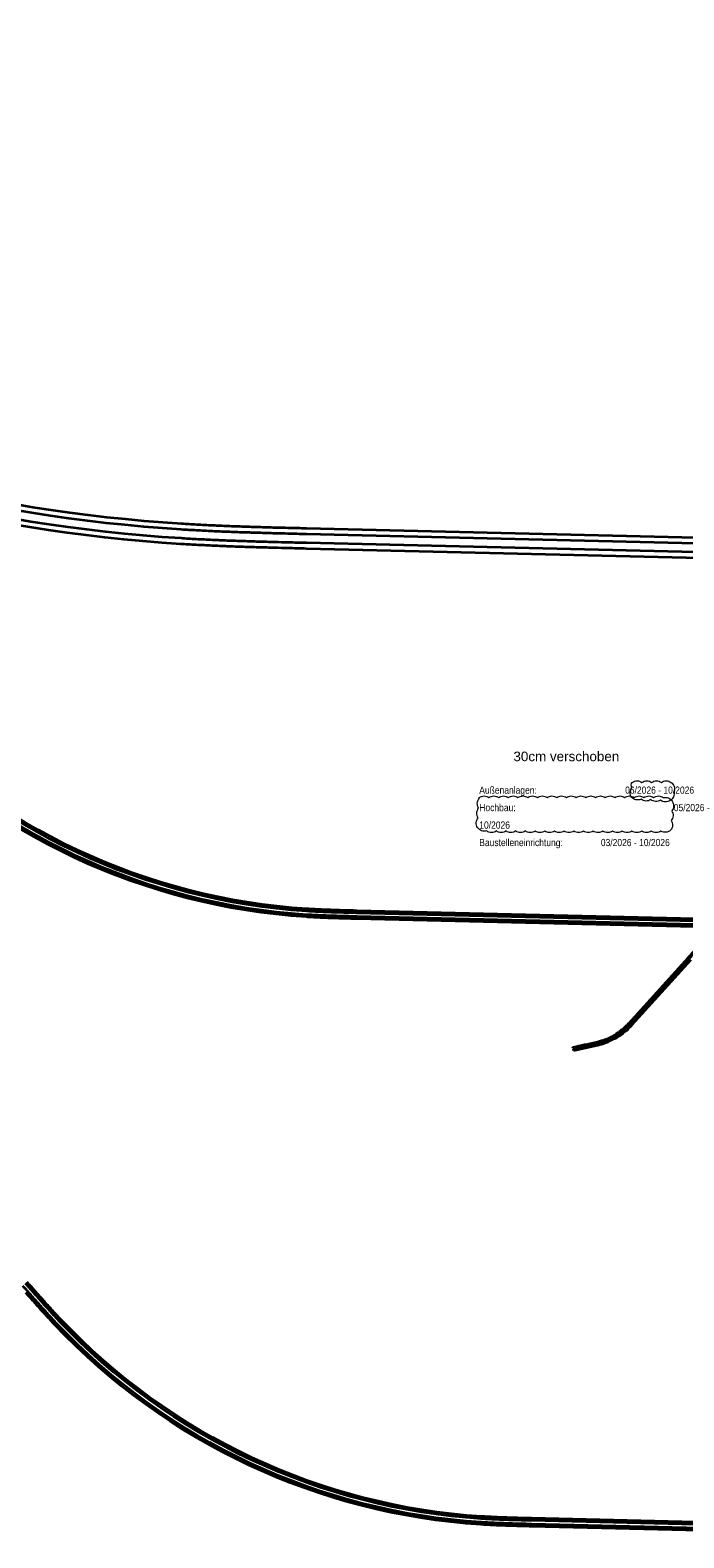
# Model space of a CAD drawing. Header units: metres. Extents: x -5203299 to 2078834, y 245743 to 5817682.
# Tile 10 of 256: x 365843 to 366254, y 5813837 to 5814786. Entities that reach past the tile are written whole.
import ezdxf

# ---------------------------------------------------------------- set-up
doc = ezdxf.new("R2010")
doc.units = ezdxf.units.M
doc.header["$LTSCALE"] = 0.5
for name, color, linetype, lineweight, true_color in [('70 -77 Revision- 2 Wolken', 7, 'Continuous', 18, 0x944cff), ('99.04_Gleisplanung VP 02_23-EB-1236L-A-FAHRKANTE', 150, 'Continuous', 35, 0x007fff), ('99.04_Gleisplanung VP 02_23-EB-1236R-A-FAHRKANTE', 150, 'Continuous', 35, 0x007fff), ('99.04_Gleisplanung VP 02_23-SB-460Y-003-LIN-SCHIENE', 150, 'Continuous', 50, 0x007fff)]:
    doc.layers.add(name, color=color, linetype=linetype, lineweight=lineweight, true_color=true_color)
doc.layers.add('Bemaßung', color=7, linetype='Continuous', lineweight=5)
doc.layers.add('Keine', color=7, linetype='Continuous', lineweight=9)
doc.styles.add('Arial', font='arial.ttf')

# ---------------------------------------------------------------- blocks, each defined once
blk = doc.blocks.new('_23-07-06_Massenplan_TB_Weiterführende Schule (3D)')
at = {"layer": '99.04_Gleisplanung VP 02_23-EB-1236L-A-FAHRKANTE', "flags": 128}
for points in [[(-243.4, 13.85), (-544.46, 21.05, -0.000153), (-549.07, 21.17), (-549.07, 21.17), (-549.07, 21.17, -0.000459), (-552.36, 21.25), (-552.36, 21.25), (-552.36, 21.25, -0.000766), (-556.54, 21.37), (-556.54, 21.37), (-556.54, 21.37), (-556.54, 21.37, -0.001072), (-560.28, 21.49), (-560.28, 21.49), (-560.28, 21.49), (-560.28, 21.49, -0.001378), (-564.36, 21.63), (-564.36, 21.63), (-564.36, 21.63), (-564.36, 21.63), (-564.36, 21.63, -0.001684), (-568.19, 21.8), (-568.19, 21.8), (-568.19, 21.8), (-568.19, 21.8, -0.00199), (-572.24, 22), (-572.24, 22, -0.002297), (-576.1, 22.23), (-576.1, 22.23, -0.18994), (-844.51, 148.11)], [(-243.37, 15.28), (-544.42, 22.49), (-544.42, 22.49, -0.000153), (-549.03, 22.6), (-549.03, 22.6), (-549.03, 22.6), (-549.03, 22.6, -0.000459), (-552.33, 22.68), (-552.33, 22.68), (-552.33, 22.68, -0.000766), (-556.5, 22.8), (-556.5, 22.8), (-556.5, 22.8), (-556.5, 22.8, -0.001072), (-560.23, 22.92), (-560.23, 22.92), (-560.23, 22.92), (-560.23, 22.92), (-560.23, 22.92, -0.001378), (-564.31, 23.07), (-564.31, 23.07, -0.001684), (-568.12, 23.23), (-568.12, 23.23), (-568.12, 23.23, -0.00199), (-572.16, 23.43), (-572.16, 23.43), (-572.16, 23.43), (-572.16, 23.43), (-572.16, 23.43, -0.002297), (-576.01, 23.66), (-576.01, 23.66), (-576.01, 23.66), (-576.01, 23.66), (-576.01, 23.66, -0.18994), (-843.47, 149.09)]]:
    blk.add_lwpolyline(points, format="xyb", dxfattribs=at)
at = {"layer": '99.04_Gleisplanung VP 02_23-EB-1236R-A-FAHRKANTE', "flags": 128}
for points in [[(-243.33, 18.93), (-544.41, 26.14), (-544.41, 26.14, -0.000154), (-549, 26.25), (-549, 26.25, -0.000461), (-552.28, 26.33), (-552.28, 26.33, -0.000769), (-556.43, 26.45), (-556.43, 26.45, -0.001077), (-560.14, 26.57), (-560.14, 26.57), (-560.14, 26.57, -0.001384), (-564.2, 26.72), (-564.2, 26.72), (-564.2, 26.72), (-564.2, 26.72), (-564.2, 26.72, -0.001692), (-568, 26.88), (-568, 26.88, -0.002), (-572.02, 27.08), (-572.02, 27.08), (-572.02, 27.08, -0.002307), (-575.85, 27.3), (-575.85, 27.3), (-575.85, 27.3), (-575.85, 27.3), (-575.85, 27.3, -0.189848), (-840.77, 151.55)], [(-243.36, 17.5), (-544.44, 24.7), (-544.44, 24.7, -0.000154), (-549.03, 24.82), (-549.03, 24.82), (-549.03, 24.82, -0.000461), (-552.31, 24.9), (-552.31, 24.9), (-552.31, 24.9, -0.000769), (-556.47, 25.02, -0.001077), (-560.19, 25.13), (-560.19, 25.13), (-560.19, 25.13), (-560.19, 25.13, -0.001384), (-564.26, 25.28), (-564.26, 25.28), (-564.26, 25.28), (-564.26, 25.28), (-564.26, 25.28, -0.001692), (-568.06, 25.44), (-568.06, 25.44), (-568.06, 25.44), (-568.06, 25.44), (-568.06, 25.44, -0.002), (-572.1, 25.65), (-572.1, 25.65), (-572.1, 25.65), (-572.1, 25.65), (-572.1, 25.65, -0.002307), (-575.94, 25.87), (-575.94, 25.87), (-575.94, 25.87), (-575.94, 25.87, -0.189848), (-841.81, 150.56)]]:
    blk.add_lwpolyline(points, format="xyb", dxfattribs=at)
at = {"layer": '99.04_Gleisplanung VP 02_23-SB-460Y-003-LIN-SCHIENE', "flags": 128}
for points in [[(-408.24, -60.23), (-408.24, -60.23, -0.000996), (-393.7, -57.02), (-393.7, -57.02, 0.090484), (-380.67, -51.57), (-380.21, -51.26), (-379.74, -50.95), (-379.28, -50.63), (-378.83, -50.3), (-378.38, -49.96), (-377.93, -49.62), (-377.93, -49.62, 0.042478), (-372.97, -45), (-372.97, -45), (-335.35, -3.53), (-335.35, -3.53, -0.001462), (-332.9, -0.85), (-332.9, -0.85, -0.049684), (-325.2, 5.94), (-325.2, 5.94, -0.035449), (-319.08, 9.8), (-319.08, 9.8, -0.059316), (-308.07, 14.1)], [(-407.92, -61.66), (-407.92, -61.66), (-407.92, -61.66), (-407.92, -61.66, 0.00097), (-392.98, -58.3), (-392.98, -58.3), (-392.98, -58.3), (-392.98, -58.3, 0.068516), (-382.6, -54.39), (-382.6, -54.39), (-382.1, -54.11), (-381.6, -53.83), (-381.11, -53.54), (-380.62, -53.24), (-380.14, -52.94), (-379.65, -52.62), (-379.18, -52.3), (-378.7, -51.98), (-378.23, -51.65), (-377.77, -51.31), (-377.31, -50.96), (-376.85, -50.6, 0.0315), (-373.08, -47.25, 0.011868), (-371.71, -45.79), (-334.31, -4.56)]]:
    blk.add_lwpolyline(points, format="xyb", dxfattribs=at)
blk = doc.blocks.new('_23-07-06_Massenplan_TB_Weiterführende Schule-2 (3D)')
at = {"layer": '99.04_Gleisplanung VP 02_23-EB-1236L-A-FAHRKANTE', "flags": 128}
for points in [[(-243.4, 13.85), (-544.46, 21.05, -0.000153), (-549.07, 21.17), (-549.07, 21.17), (-549.07, 21.17, -0.000459), (-552.36, 21.25), (-552.36, 21.25), (-552.36, 21.25, -0.000766), (-556.54, 21.37), (-556.54, 21.37), (-556.54, 21.37), (-556.54, 21.37, -0.001072), (-560.28, 21.49), (-560.28, 21.49), (-560.28, 21.49), (-560.28, 21.49, -0.001378), (-564.36, 21.63), (-564.36, 21.63), (-564.36, 21.63), (-564.36, 21.63), (-564.36, 21.63, -0.001684), (-568.19, 21.8), (-568.19, 21.8), (-568.19, 21.8), (-568.19, 21.8, -0.00199), (-572.24, 22), (-572.24, 22, -0.002297), (-576.1, 22.23), (-576.1, 22.23, -0.18994), (-844.51, 148.11), (-844.51, 148.11, -0.002297), (-847.15, 150.93), (-847.15, 150.93), (-847.15, 150.93, -0.00199), (-849.9, 153.92), (-849.9, 153.92), (-849.9, 153.92, -0.001684), (-852.47, 156.75), (-852.47, 156.75), (-852.47, 156.75, -0.001378), (-855.2, 159.8), (-855.2, 159.8, -0.001072), (-857.68, 162.6), (-857.68, 162.6, -0.000766), (-860.44, 165.73)], [(-860.44, 165.73, -0.000459), (-862.61, 168.21)], [(-243.37, 15.28), (-544.42, 22.49), (-544.42, 22.49, -0.000153), (-549.03, 22.6), (-549.03, 22.6), (-549.03, 22.6), (-549.03, 22.6, -0.000459), (-552.33, 22.68), (-552.33, 22.68), (-552.33, 22.68, -0.000766), (-556.5, 22.8), (-556.5, 22.8), (-556.5, 22.8), (-556.5, 22.8, -0.001072), (-560.23, 22.92), (-560.23, 22.92), (-560.23, 22.92), (-560.23, 22.92), (-560.23, 22.92, -0.001378), (-564.31, 23.07), (-564.31, 23.07, -0.001684), (-568.12, 23.23), (-568.12, 23.23), (-568.12, 23.23, -0.00199), (-572.16, 23.43), (-572.16, 23.43), (-572.16, 23.43), (-572.16, 23.43), (-572.16, 23.43, -0.002297), (-576.01, 23.66), (-576.01, 23.66), (-576.01, 23.66), (-576.01, 23.66), (-576.01, 23.66, -0.18994), (-843.47, 149.09), (-843.47, 149.09), (-843.47, 149.09, -0.002297), (-846.1, 151.91), (-846.1, 151.91, -0.00199), (-848.84, 154.88, -0.001684), (-851.4, 157.71, -0.001378), (-854.13, 160.75, -0.001072), (-856.6, 163.55), (-856.6, 163.55, -0.000766), (-859.36, 166.68), (-859.36, 166.68), (-859.36, 166.68, -0.000459), (-861.53, 169.16)], [(-861.53, 169.16, -0.000153), (-864.56, 172.63)]]:
    blk.add_lwpolyline(points, format="xyb", dxfattribs=at)
at = {"layer": '99.04_Gleisplanung VP 02_23-EB-1236R-A-FAHRKANTE', "flags": 128}
for points in [[(-243.33, 18.93), (-544.41, 26.14), (-544.41, 26.14, -0.000154), (-549, 26.25), (-549, 26.25, -0.000461), (-552.28, 26.33), (-552.28, 26.33, -0.000769), (-556.43, 26.45), (-556.43, 26.45, -0.001077), (-560.14, 26.57), (-560.14, 26.57), (-560.14, 26.57, -0.001384), (-564.2, 26.72), (-564.2, 26.72), (-564.2, 26.72), (-564.2, 26.72), (-564.2, 26.72, -0.001692), (-568, 26.88), (-568, 26.88, -0.002), (-572.02, 27.08), (-572.02, 27.08), (-572.02, 27.08, -0.002307), (-575.85, 27.3), (-575.85, 27.3), (-575.85, 27.3), (-575.85, 27.3), (-575.85, 27.3, -0.189848), (-840.77, 151.55), (-840.77, 151.55), (-840.77, 151.55, -0.002307), (-843.39, 154.35), (-843.39, 154.35), (-843.39, 154.35, -0.002), (-846.11, 157.31), (-846.11, 157.31, -0.001692), (-848.67, 160.13), (-848.67, 160.13, -0.001384), (-851.38, 163.15), (-851.38, 163.15, -0.001077), (-853.84, 165.93), (-853.84, 165.93, -0.000769), (-856.59, 169.05), (-856.59, 169.05, -0.000461), (-858.75, 171.52), (-858.75, 171.52), (-858.75, 171.52), (-858.75, 171.52, -0.000154), (-861.77, 174.98)], [(-243.36, 17.5), (-544.44, 24.7), (-544.44, 24.7, -0.000154), (-549.03, 24.82), (-549.03, 24.82), (-549.03, 24.82, -0.000461), (-552.31, 24.9), (-552.31, 24.9), (-552.31, 24.9, -0.000769), (-556.47, 25.02, -0.001077), (-560.19, 25.13), (-560.19, 25.13), (-560.19, 25.13), (-560.19, 25.13, -0.001384), (-564.26, 25.28), (-564.26, 25.28), (-564.26, 25.28), (-564.26, 25.28), (-564.26, 25.28, -0.001692), (-568.06, 25.44), (-568.06, 25.44), (-568.06, 25.44), (-568.06, 25.44), (-568.06, 25.44, -0.002), (-572.1, 25.65), (-572.1, 25.65), (-572.1, 25.65), (-572.1, 25.65), (-572.1, 25.65, -0.002307), (-575.94, 25.87), (-575.94, 25.87), (-575.94, 25.87), (-575.94, 25.87, -0.189848), (-841.81, 150.56), (-841.81, 150.56, -0.002307), (-844.44, 153.37), (-844.44, 153.37, -0.002), (-847.17, 156.34, -0.001692), (-849.73, 159.17, -0.001384), (-852.45, 162.2, -0.001077), (-854.92, 164.98), (-854.92, 164.98, -0.000769), (-857.66, 168.1), (-857.66, 168.1), (-857.66, 168.1), (-857.66, 168.1), (-857.66, 168.1, -0.000461), (-859.83, 170.57), (-859.83, 170.57), (-859.83, 170.57), (-859.83, 170.57, -0.000154), (-862.85, 174.03)]]:
    blk.add_lwpolyline(points, format="xyb", dxfattribs=at)
blk = doc.blocks.new('_23-07-06_Massenplan_TB_Weiterführende Schule-3 (3D)')
at = {"layer": '99.04_Gleisplanung VP 02_23-EB-1236L-A-FAHRKANTE', "flags": 128}
for points in [[(-243.4, 13.85), (-544.46, 21.05, -0.000153), (-549.07, 21.17), (-549.07, 21.17), (-549.07, 21.17, -0.000459), (-552.36, 21.25), (-552.36, 21.25), (-552.36, 21.25, -0.000766), (-556.54, 21.37), (-556.54, 21.37), (-556.54, 21.37), (-556.54, 21.37, -0.001072), (-560.28, 21.49), (-560.28, 21.49), (-560.28, 21.49), (-560.28, 21.49, -0.001378), (-564.36, 21.63), (-564.36, 21.63), (-564.36, 21.63), (-564.36, 21.63), (-564.36, 21.63, -0.001684), (-568.19, 21.8), (-568.19, 21.8), (-568.19, 21.8), (-568.19, 21.8, -0.00199), (-572.24, 22), (-572.24, 22, -0.002297), (-576.1, 22.23), (-576.1, 22.23, -0.18994), (-844.51, 148.11)], [(-243.37, 15.28), (-544.42, 22.49), (-544.42, 22.49, -0.000153), (-549.03, 22.6), (-549.03, 22.6), (-549.03, 22.6), (-549.03, 22.6, -0.000459), (-552.33, 22.68), (-552.33, 22.68), (-552.33, 22.68, -0.000766), (-556.5, 22.8), (-556.5, 22.8), (-556.5, 22.8), (-556.5, 22.8, -0.001072), (-560.23, 22.92), (-560.23, 22.92), (-560.23, 22.92), (-560.23, 22.92), (-560.23, 22.92, -0.001378), (-564.31, 23.07), (-564.31, 23.07, -0.001684), (-568.12, 23.23), (-568.12, 23.23), (-568.12, 23.23, -0.00199), (-572.16, 23.43), (-572.16, 23.43), (-572.16, 23.43), (-572.16, 23.43), (-572.16, 23.43, -0.002297), (-576.01, 23.66), (-576.01, 23.66), (-576.01, 23.66), (-576.01, 23.66), (-576.01, 23.66, -0.18994), (-843.47, 149.09)]]:
    blk.add_lwpolyline(points, format="xyb", dxfattribs=at)
at = {"layer": '99.04_Gleisplanung VP 02_23-EB-1236R-A-FAHRKANTE', "flags": 128}
for points in [[(-243.33, 18.93), (-544.41, 26.14), (-544.41, 26.14, -0.000154), (-549, 26.25), (-549, 26.25, -0.000461), (-552.28, 26.33), (-552.28, 26.33, -0.000769), (-556.43, 26.45), (-556.43, 26.45, -0.001077), (-560.14, 26.57), (-560.14, 26.57), (-560.14, 26.57, -0.001384), (-564.2, 26.72), (-564.2, 26.72), (-564.2, 26.72), (-564.2, 26.72), (-564.2, 26.72, -0.001692), (-568, 26.88), (-568, 26.88, -0.002), (-572.02, 27.08), (-572.02, 27.08), (-572.02, 27.08, -0.002307), (-575.85, 27.3), (-575.85, 27.3), (-575.85, 27.3), (-575.85, 27.3), (-575.85, 27.3, -0.189848), (-840.77, 151.55)], [(-243.36, 17.5), (-544.44, 24.7), (-544.44, 24.7, -0.000154), (-549.03, 24.82), (-549.03, 24.82), (-549.03, 24.82, -0.000461), (-552.31, 24.9), (-552.31, 24.9), (-552.31, 24.9, -0.000769), (-556.47, 25.02, -0.001077), (-560.19, 25.13), (-560.19, 25.13), (-560.19, 25.13), (-560.19, 25.13, -0.001384), (-564.26, 25.28), (-564.26, 25.28), (-564.26, 25.28), (-564.26, 25.28), (-564.26, 25.28, -0.001692), (-568.06, 25.44), (-568.06, 25.44), (-568.06, 25.44), (-568.06, 25.44), (-568.06, 25.44, -0.002), (-572.1, 25.65), (-572.1, 25.65), (-572.1, 25.65), (-572.1, 25.65), (-572.1, 25.65, -0.002307), (-575.94, 25.87), (-575.94, 25.87), (-575.94, 25.87), (-575.94, 25.87, -0.189848), (-841.81, 150.56)]]:
    blk.add_lwpolyline(points, format="xyb", dxfattribs=at)
blk = doc.blocks.new('Änderungswolke')
at = {"layer": '70 -77 Revision- 2 Wolken', "transparency": 33554687, "flags": 128}
blk.add_lwpolyline([(-0.0261, 0.0104, -0.162278), (-0.02, 0.0124, -0.162278), (-0.0139, 0.0104, -0.162278), (-0.0078, 0.0124, -0.162278), (-0.0017, 0.0104, -0.162278), (0.0044, 0.0124, -0.162278), (0.0105, 0.0104, -0.162278), (0.0166, 0.0124, -0.162278), (0.0227, 0.0104, -0.162278), (0.0265, 0.0052, -0.162278), (0.0265, -0.0012, -0.162278), (0.0258, -0.0076, -0.162278), (0.0215, -0.0124, -0.162278), (0.0153, -0.0142, -0.162278), (0.0093, -0.0119, -0.162278), (0.0032, -0.0136, -0.162278), (-0.0028, -0.0113, -0.162278), (-0.009, -0.0131, -0.162278), (-0.015, -0.0108, -0.162278), (-0.0214, -0.0116, -0.162278), (-0.027, -0.0083, -0.162278), (-0.0287, -0.0021, -0.162278), (-0.0264, 0.0038, -0.162278), (-0.0273, 0.0071, -0.162278), (-0.0261, 0.0104)], format="xyb", close=True, dxfattribs=at)
blk = doc.blocks.new('Änderungswolke-1')
at = {"layer": '70 -77 Revision- 2 Wolken', "transparency": 33554687, "flags": 128}
blk.add_lwpolyline([(-0.1204, 0.021, -0.162278), (-0.1143, 0.0231, -0.162278), (-0.1082, 0.021, -0.162278), (-0.1021, 0.0231, -0.162278), (-0.096, 0.021, -0.162278), (-0.0899, 0.0231, -0.162278), (-0.0839, 0.021, -0.162278), (-0.0778, 0.0231, -0.162278), (-0.0717, 0.021, -0.162278), (-0.0656, 0.0231, -0.162278), (-0.0595, 0.021, -0.162278), (-0.0534, 0.0231, -0.162278), (-0.0473, 0.021, -0.162278), (-0.0412, 0.0231, -0.162278), (-0.0351, 0.021, -0.162278), (-0.029, 0.0231, -0.162278), (-0.0229, 0.021, -0.162278), (-0.0168, 0.0231, -0.162278), (-0.0107, 0.021, -0.162278), (-0.0046, 0.0231, -0.162278), (0.0015, 0.021, -0.162278), (0.0076, 0.0231, -0.162278), (0.0137, 0.021, -0.162278), (0.0198, 0.0231, -0.162278), (0.0259, 0.021, -0.162278), (0.032, 0.0231, -0.162278), (0.0381, 0.021, -0.162278), (0.0442, 0.0231, -0.162278), (0.0503, 0.021, -0.162278), (0.0564, 0.0231, -0.162278), (0.0625, 0.021, -0.162278), (0.0685, 0.0231, -0.162278), (0.0746, 0.021, -0.162278), (0.0807, 0.0231, -0.162278), (0.0868, 0.021, -0.162278), (0.0929, 0.0231, -0.162278), (0.099, 0.021, -0.162278), (0.1051, 0.0231, -0.162278), (0.1112, 0.021, -0.162278), (0.1176, 0.0206, -0.162278), (0.1225, 0.0165, -0.162278), (0.1242, 0.0103, -0.162278), (0.1218, 0.0043, -0.162278), (0.1235, -0.0019, -0.162278), (0.1212, -0.0079, -0.162278), (0.1229, -0.0141, -0.162278), (0.1205, -0.02, -0.162278), (0.1146, -0.0226, -0.162278), (0.1083, -0.0211, -0.162278), (0.1022, -0.0231, -0.162278), (0.0961, -0.0211, -0.162278), (0.09, -0.0231, -0.162278), (0.084, -0.0211, -0.162278), (0.0779, -0.0231, -0.162278), (0.0718, -0.0211, -0.162278), (0.0657, -0.0231, -0.162278), (0.0596, -0.0211, -0.162278), (0.0535, -0.0231, -0.162278), (0.0474, -0.0211, -0.162278), (0.0413, -0.0231, -0.162278), (0.0352, -0.0211, -0.162278), (0.0291, -0.0231, -0.162278), (0.023, -0.0211, -0.162278), (0.0169, -0.0231, -0.162278), (0.0108, -0.0211, -0.162278), (0.0047, -0.0231, -0.162278), (-0.0014, -0.0211, -0.162278), (-0.0075, -0.0231, -0.162278), (-0.0136, -0.0211, -0.162278), (-0.0197, -0.0231, -0.162278), (-0.0258, -0.0211, -0.162278), (-0.0319, -0.0231, -0.162278), (-0.038, -0.0211, -0.162278), (-0.0441, -0.0231, -0.162278), (-0.0502, -0.0211, -0.162278), (-0.0563, -0.0231, -0.162278), (-0.0624, -0.021, -0.162278), (-0.0684, -0.0231, -0.162278), (-0.0745, -0.021, -0.162278), (-0.0806, -0.0231, -0.162278), (-0.0867, -0.021, -0.162278), (-0.0928, -0.0231, -0.162278), (-0.0989, -0.021, -0.162278), (-0.105, -0.0231, -0.162278), (-0.1111, -0.021, -0.162278), (-0.1175, -0.0207, -0.162278), (-0.1225, -0.0166, -0.162278), (-0.1242, -0.0104, -0.162278), (-0.1218, -0.0045, -0.162278), (-0.1235, 0.0017, -0.162278), (-0.1212, 0.0077, -0.162278), (-0.1229, 0.0139, -0.162278), (-0.1205, 0.0199, -0.162278), (-0.1206, 0.0205, -0.162278), (-0.1204, 0.021)], format="xyb", close=True, dxfattribs=at)

msp = doc.modelspace()

# ---------------------------------------------------------------- block references
at = {"layer": '70 -77 Revision- 2 Wolken', "xscale": 500, "yscale": 500, "zscale": 500}
for name, p in [('Änderungswolke', (366234.84, 5814307.48)), ('Änderungswolke-1', (366185.71, 5814292.56))]:
    msp.add_blockref(name, p, dxfattribs=at)
at = {"layer": 'Keine', "color": 1, "xscale": 2.5, "yscale": 2.5, "zscale": 2.5}
msp.add_blockref('_23-07-06_Massenplan_TB_Weiterführende Schule-3 (3D)', (367377.8, 5814407.22), dxfattribs=at)
at = {"layer": 'Keine', "color": 1}
for name, p in [('_23-07-06_Massenplan_TB_Weiterführende Schule (3D)', (366592.8, 5814205.71)), ('_23-07-06_Massenplan_TB_Weiterführende Schule-2 (3D)', (366702.72, 5813823.08))]:
    msp.add_blockref(name, p, dxfattribs=at)

# ---------------------------------------------------------------- texts
at = {"layer": 'Bemaßung', "color": 1, "true_color": 0xff0000, "insert": (366180.3, 5814332.06), "char_height": 6.0413, "attachment_point": 2, "line_spacing_factor": 0.970891, "style": 'Arial'}
msp.add_mtext('30cm verschoben', dxfattribs=at)
at = {"layer": 'Keine', "color": 7, "insert": (366125.49, 5814310.07), "char_height": 4.531, "attachment_point": 1, "line_spacing_factor": 1.456336, "style": 'Arial'}
msp.add_mtext('\\pxt1.379;Außenanlagen: ^I^I^I^I06/2026 - 10/2026\\PHochbau: ^I^I^I^I^I^I^I05/2026 - 10/2026\\PBaustelleneinrichtung:^I^I03/2026 - 10/2026', dxfattribs=at)

doc.saveas('drawing.dxf')
